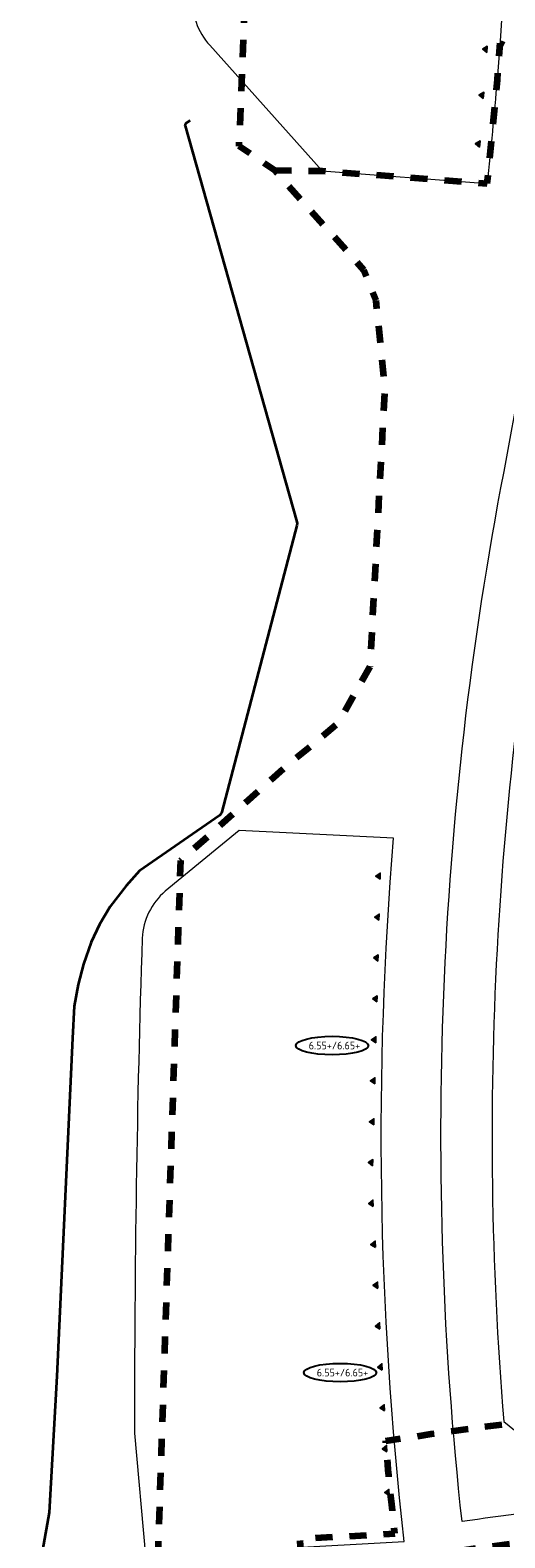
# Model space of a CAD drawing. Extents: x 168028 to 170416, y 448671 to 449636.
# Tile 2 of 32: x 168238 to 168294, y 448831 to 449008. Entities that reach past the tile are written whole.
import ezdxf
from ezdxf.enums import TextEntityAlignment as Align
from ezdxf.lldxf.tags import DXFTag

# ---------------------------------------------------------------- set-up
doc = ezdxf.new("R2010")
doc.units = 0
doc.linetypes.add('XX-FASEGRENS', pattern=[4, 2, -2])
for name, color, linetype, lineweight, true_color in [('B-OI-RI-DRUK-G', 6, 'RI-PERS', 18, 0xff00ff), ('N01-WE-KG-KADASTRAAL-O', 150, 'Continuous', 18, 0x007fff), ('RD_ROUTE', 6, 'RI-PERS', 35, 0xff00ff), ('X-XX-AL-FASEGRENS-G', 7, 'XX-FASEGRENS', 100, 0x0d33f2)]:
    doc.layers.add(name, color=color, linetype=linetype, lineweight=lineweight, true_color=true_color)
for name, color, linetype, lineweight in [('N-RO-OG-TOPOGRAFIE_BEBOUWING_ENTREE-S', 7, 'Continuous', 25), ('N-WE-VH-KANTVERHARDING-G', 210, 'Continuous', 18), ('N-XX-AL-PEILMAAT_VLOERPEIL-S', 7, 'Continuous', 25)]:
    doc.layers.add(name, color=color, linetype=linetype, lineweight=lineweight)
doc.styles.add('NLCS-ISO', font='NLCS-ISO.ttf')
doc.styles.get("Standard").update_dxf_attribs({"font": 'iso.shx'})
tags = doc.linetypes.add('RI-PERS', pattern='A,7,-2,["P",Standard,S=1.8,R=0,X=-0.5,Y=-0.9],-2,7,-2,[102,NLCS.SHX,S=1,R=180,X=0,Y=0],-2', length=22).pattern_tags.tags
tags[6] = DXFTag(74, 10)

# ---------------------------------------------------------------- blocks, each defined once
blk = doc.blocks.new('B-RIOLERING_AANGELEVERD GEMEENTE')
at = {"layer": 'RD_ROUTE', "flags": 128}
blk.add_lwpolyline([(168257.184, 448997.593), (168256.743, 448997.313), (168256.686, 448997.269), (168256.634, 448997.22), (168256.596, 448997.166), (168256.581, 448997.114), (168256.572, 448997.056), (168256.584, 448996.991), (168269.705, 448950.55), (168269.727, 448950.369), (168269.703, 448950.122), (168260.919, 448916.558), (168260.863, 448916.415), (168260.794, 448916.31), (168260.715, 448916.202), (168260.623, 448916.106), (168251.222, 448909.626), (168249.663, 448907.891), (168247.811, 448905.466), (168246.548, 448903.325), (168245.567, 448901.28), (168244.656, 448898.688), (168244.03, 448896.288), (168243.587, 448893.759), (168243.391, 448890.029), (168241.551, 448850.389), (168240.62, 448834.416), (168239.84, 448829.978), (168238.405, 448786.574), (168238.436, 448786.355), (168238.505, 448786.167), (168238.615, 448786.001), (168238.761, 448785.855), (168238.978, 448785.725), (168240.154, 448785.241), (168264.978, 448782.431), (168265.184, 448782.368), (168265.335, 448782.242), (168265.45, 448782.046), (168265.468, 448781.839), (168265.168, 448778.957), (168264.153, 448768.859), (168263.532, 448767.682), (168262.384, 448765.512), (168262.241, 448764.411), (168261.021, 448755.821), (168261.036, 448755.538), (168261.134, 448755.286), (168261.327, 448755.034), (168261.576, 448754.874), (168261.82, 448754.804), (168285.527, 448752.444), (168300.824, 448750.66)], dxfattribs=at)

msp = doc.modelspace()

# ---------------------------------------------------------------- hatches: boundary and pattern name
at = {"layer": 'N-RO-OG-TOPOGRAFIE_BEBOUWING_ENTREE-S'}
for points in [[(168291.997, 449005.584), (168292.05, 449006.282), (168291.525, 449005.971)], [(168291.589, 449000.199), (168291.642, 449000.897), (168291.117, 449000.586)], [(168291.155, 448994.465), (168291.208, 448995.163), (168290.683, 448994.852)], [(168279.467, 448908.65), (168279.485, 448909.35), (168278.976, 448909.013)], [(168279.343, 448903.851), (168279.361, 448904.551), (168278.852, 448904.214)], [(168279.22, 448899.053), (168279.238, 448899.753), (168278.729, 448899.416)], [(168279.096, 448894.255), (168279.114, 448894.954), (168278.605, 448894.617)], [(168278.972, 448889.456), (168278.99, 448890.156), (168278.482, 448889.819)], [(168278.849, 448884.658), (168278.867, 448885.358), (168278.358, 448885.021)], [(168278.725, 448879.859), (168278.743, 448880.559), (168278.234, 448880.222)], [(168278.601, 448875.062), (168278.619, 448875.762), (168278.111, 448875.425)], [(168278.653, 448870.305), (168278.614, 448871.004), (168278.134, 448870.627)], [(168278.922, 448865.513), (168278.883, 448866.212), (168278.403, 448865.834)], [(168279.191, 448860.72), (168279.152, 448861.419), (168278.672, 448861.042)], [(168279.46, 448855.928), (168279.42, 448856.627), (168278.941, 448856.249)], [(168279.728, 448851.135), (168279.689, 448851.834), (168279.21, 448851.457)], [(168279.997, 448846.343), (168279.958, 448847.042), (168279.478, 448846.664)], [(168280.266, 448841.551), (168280.227, 448842.249), (168279.747, 448841.872)], [(168280.555, 448836.41), (168280.515, 448837.109), (168280.036, 448836.731)]]:
    msp.add_hatch(color=256, dxfattribs=at).paths.add_polyline_path(points)

# ---------------------------------------------------------------- linework, layer by layer
for points in [[(168291.997, 449005.584), (168292.05, 449006.282), (168291.525, 449005.971)], [(168291.589, 449000.199), (168291.642, 449000.897), (168291.117, 449000.586)], [(168291.155, 448994.465), (168291.208, 448995.163), (168290.683, 448994.852)], [(168279.467, 448908.65), (168279.485, 448909.35), (168278.976, 448909.013)], [(168279.343, 448903.851), (168279.361, 448904.551), (168278.852, 448904.214)], [(168279.22, 448899.053), (168279.238, 448899.753), (168278.729, 448899.416)], [(168279.096, 448894.255), (168279.114, 448894.954), (168278.605, 448894.617)], [(168278.972, 448889.456), (168278.99, 448890.156), (168278.482, 448889.819)], [(168278.849, 448884.658), (168278.867, 448885.358), (168278.358, 448885.021)], [(168278.725, 448879.859), (168278.743, 448880.559), (168278.234, 448880.222)], [(168278.601, 448875.062), (168278.619, 448875.762), (168278.111, 448875.425)], [(168278.653, 448870.305), (168278.614, 448871.004), (168278.134, 448870.627)], [(168278.922, 448865.513), (168278.883, 448866.212), (168278.403, 448865.834)], [(168279.191, 448860.72), (168279.152, 448861.419), (168278.672, 448861.042)], [(168279.46, 448855.928), (168279.42, 448856.627), (168278.941, 448856.249)], [(168279.728, 448851.135), (168279.689, 448851.834), (168279.21, 448851.457)], [(168279.997, 448846.343), (168279.958, 448847.042), (168279.478, 448846.664)], [(168280.266, 448841.551), (168280.227, 448842.249), (168279.747, 448841.872)], [(168280.555, 448836.41), (168280.515, 448837.109), (168280.036, 448836.731)]]:
    msp.add_lwpolyline(points, close=True, dxfattribs=at)
at = {"layer": 'N-WE-VH-KANTVERHARDING-G', "flags": 128}
msp.add_lwpolyline([(168318.169, 448836.385, 0.0177089), (168289.097, 448833.347, -0.074989), (168294.018, 448956.446, 0.024904), (168299.851, 448997.885, 0.0576089)], format="xyb", dxfattribs=at)
msp.add_lwpolyline([(168356.806, 448969.086), (168350.982, 448975.021, -0.0379651), (168309.665, 448987.371), (168304.438, 448984.237, -0.0171724), (168299.91, 448955.315, 0.0681145), (168293.993, 448845.089), (168299.4, 448840.701, -0.0160671), (168326.22, 448842.868), (168329.924, 448839.448, -0.0168014), (168357.82, 448839.626), (168363.235, 448844.442, 0.0651288)], format="xyb", close=True, dxfattribs=at)
at = {"layer": 'N-XX-AL-PEILMAAT_VLOERPEIL-S', "color": 7, "linetype": 'ByBlock'}
for centre in [(168273.843, 448889.15), (168274.784, 448850.804)]:
    msp.add_ellipse(centre, major_axis=(4.255, 0), ratio=0.2541392, dxfattribs=at)
at = {"layer": 'N01-WE-KG-KADASTRAAL-O', "flags": 128}
for points in [[(168290.623, 449100.684), (168287.89, 449100.556), (168262.529, 449099.372), (168262.5, 449098.87), (168257.443, 449012.229, 0.2000077), (168259.475, 449006.42), (168272.682, 448991.702), (168292.053, 448990.235, 0.0071726), (168293.235, 449002.369, 0.0483354), (168292.099, 449084.33, -0.0102256)], [(168281.063, 448913.465), (168262.939, 448914.372), (168254.257, 448907.236, 0.2068888), (168251.554, 448901.747, 0.0085861), (168250.664, 448843.712), (168251.955, 448829.328), (168282.317, 448830.997, -0.0492153)]]:
    msp.add_lwpolyline(points, format="xyb", close=True, dxfattribs=at)
at = {"layer": 'X-XX-AL-FASEGRENS-G', "flags": 128}
msp.add_lwpolyline([(168305.364, 448776.657, -0.0264161), (168313.862, 448832.674, 0.4993136), (168313.861, 448832.675, 0.0168903), (168287.5, 448829.711, 0.0020711), (168287.919, 448826.297), (168270.411, 448825.335), (168270.082, 448831.326), (168281.205, 448831.937, -0.0064762), (168280.136, 448842.795, -0.1019899), (168450.928, 448834.955, 0.0537532), (168462.076, 448920.461, 0.0112173), (168462.072, 448938.505, 0.0492565), (168452.526, 449016.978, 0.0127235), (168447.562, 449036.834, 0.0303567), (168423.45, 449106.983, -0.0612254), (168403.214, 449180.248, -0.2437818), (168496.415, 449451.414, -0.0059834), (168500.732, 449455.432, 0.0265293), (168500.305, 449456.165, -0.1387697), (168463.14, 449574.342), (168420.204, 449576.187), (168413.795, 449577.83), (168374.35, 449581.95), (168348.51, 449582.95), (168319.591, 449584.069), (168301.202, 449583.856), (168287.552, 449585.915), (168286.307, 449586.028), (168280.429, 449586.265), (168280.749, 449589.77), (168324.681, 449587.644), (168348.661, 449586.667), (168363.649, 449586.056), (168378.637, 449585.445), (168457.334, 449582.176), (168457.766, 449588.387), (168480.158, 449587.509), (168479.911, 449581.212), (168607.31, 449576.22), (168607.444, 449581.185), (168625.545, 449580.352), (168625.315, 449575.356), (168695.816, 449572.111), (168695.724, 449568.535), (168695.392, 449562.606), (168676.568, 449227.174), (168665.298, 449021.674), (168664.252, 449001.887), (168664.291, 448984.781), (168666.159, 448951.552), (168669.931, 448931.076), (168675.698, 448910.662), (168681.684, 448894.271), (168689.941, 448876.057), (168714.338, 448831.102), (168728.219, 448787.516), (168732.245, 448760.066), (168733.122, 448750.601), (168732.786, 448737.253), (168735.071, 448735.844), (168735.236, 448735.313), (168741.261, 448731.852), (168741.393, 448731.251), (168741.621, 448730.568), (168742.04, 448729.789), (168742.674, 448728.888), (168743.139, 448728.417), (168742.832, 448720.298), (168742.01, 448719.285), (168741.155, 448717.73), (168740.509, 448692.888), (168734.966, 448692.888), (168735.224, 448710.412), (168735.244, 448716.122, 0.2163546), (168733.852, 448719.389, 0.0651182), (168728.265, 448723.309), (168726.927, 448729.38), (168724.68, 448732.931), (168482.729, 448758.18), (168480.703, 448738.631), (168470.223, 448739.411), (168470.461, 448744.858), (168471.703, 448759.33), (168319.48, 448775.144), (168316.971, 448750.602), (168311.005, 448751.129), (168313.561, 448775.775)], format="xyb", close=True, dxfattribs=at)
for points in [[(168305.311, 448776.663), (168295.48, 448777.72), (168251.912, 448782.83), (168256.087, 448910.826), (168268.443, 448921.871), (168274.542, 448926.965), (168278.321, 448933.595), (168280.044, 448966.098), (168279.016, 448976.491), (168277.56, 448980.068), (168267.084, 448991.766), (168262.935, 448994.612), (168274.328, 449270.641, 0.1061206), (168280.393, 449268.951), (168309.313, 449267.205), (168356.862, 449264.336, -0.0249287), (168361.815, 449263.788), (168391.635, 449258.977, 0.0248013), (168401.489, 449257.885)], [(168267.084, 448991.766), (168272.682, 448991.702), (168292.053, 448990.235), (168293.235, 449002.369), (168293.57, 449006.682), (168299.384, 449003.98, 0.1501354), (168458.46, 448983.943, 0.1501354)]]:
    msp.add_lwpolyline(points, format="xyb", dxfattribs=at)

# ---------------------------------------------------------------- block references
at = {"layer": 'B-OI-RI-DRUK-G'}
msp.add_blockref('B-RIOLERING_AANGELEVERD GEMEENTE', (0, 0), dxfattribs=at)

# ---------------------------------------------------------------- texts
at = {"layer": 'N-XX-AL-PEILMAAT_VLOERPEIL-S', "color": 7, "linetype": 'ByBlock', "style": 'NLCS-ISO'}
for p in [(168273.843, 448889.15), (168274.784, 448850.804)]:
    msp.add_text(' 6.55+/6.65+', height=0.9, dxfattribs=at).set_placement(p, align=Align.MIDDLE)

doc.saveas('drawing.dxf')
